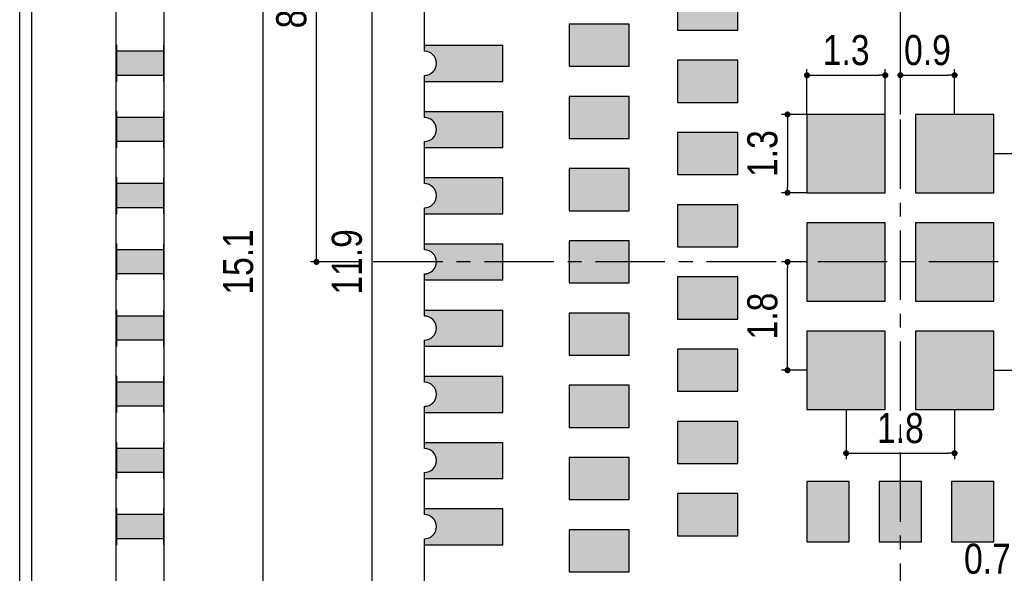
# Model space of a CAD drawing. Header units: millimetres. Extents: x 15541.4 to 15591.8, y 1983.2 to 2017.1.
# Tile 3 of 5: x 15563.9 to 15580.2, y 1998.1 to 2007.3. Entities that reach past the tile are written whole.
import ezdxf

# ---------------------------------------------------------------- set-up
doc = ezdxf.new("R2010")
doc.units = ezdxf.units.MM
doc.header["$LTSCALE"] = 30.734
doc.header["$PDMODE"] = 3
doc.header["$PDSIZE"] = 8
doc.linetypes.add('CENTER', pattern=[0.6, 0.375, -0.075, 0.075, -0.075])
doc.layers.get('0').update_dxf_attribs({"linetype": 'CONTINUOUS'})
doc.layers.get('Defpoints').update_dxf_attribs({"linetype": 'CONTINUOUS'})
for name, color, linetype in [('01 实线', 7, 'CONTINUOUS'), ('02___PRT_ALL_AXES', 7, 'CONTINUOUS'), ('03 标注', 3, 'CONTINUOUS'), ('05 中心线', 50, 'CENTER')]:
    doc.layers.add(name, color=color, linetype=linetype)
doc.styles.add('ST1', font='arial.ttf', dxfattribs={"width": 0.8})
doc.dimstyles.new('ST-2_H2.5', dxfattribs={"dimscale": 0.2, "dimtxt": 2.5, "dimasz": 0.5, "dimexe": 0.5, "dimexo": 0, "dimgap": 0.8, "dimtad": 1, "dimdec": 3, "dimzin": 9, "dimdsep": 46, "dimtxsty": 'ST1', "dimblk": 'DOT', "dimcen": 0.1, "dimclrd": 256, "dimclre": 256, "dimclrt": 256, "dimadec": 0, "dimazin": 0, "dimtp": 0.1, "dimtm": 0.1, "dimtfac": 1, "dimtdec": 3, "dimtmove": 0, "dimatfit": 3, "dimfxl": 0, "dimtolj": 1, "dimlwd": -1, "dimlwe": -1, "dimarcsym": 0})

# ---------------------------------------------------------------- blocks, each defined once
blk = doc.blocks.new('_Dot')
at = {"color": 0, "linetype": 'ByBlock', "lineweight": -2}
blk.add_line((-0.5, 0), (-1, 0), dxfattribs=at)
at = {"color": 0, "linetype": 'ByBlock', "const_width": 0.5}
blk.add_lwpolyline([(-0.25, 0, 1), (0.25, 0, 1)], format="xyb", close=True, dxfattribs=at)
blk = doc.blocks.new('*D23')
at = {"layer": '01 实线'}
for p, q in [((15572.681, 2010.776), (15567.806, 2010.776)), ((15567.906, 1995.777), (15567.906, 2010.676)), ((15572.682, 1995.677), (15567.806, 1995.677))]:
    blk.add_line(p, q, dxfattribs=at)
at = {"layer": 'Defpoints', "color": 0}
for p in [(15567.906, 2010.776), (15572.681, 2010.776), (15572.682, 1995.677)]:
    blk.add_point(p, dxfattribs=at)
at = {"layer": '01 实线', "xscale": 0.1, "yscale": 0.1, "zscale": 0.1}
for p, rotation in [((15567.906, 2010.776), 90), ((15567.906, 1995.677), 270)]:
    blk.add_blockref('_Dot', p, dxfattribs=dict(at, rotation=rotation))
at = {"layer": '01 实线', "insert": (15567.491, 2003.226), "char_height": 0.5, "attachment_point": 5, "rotation": 90, "style": 'ST1'}
blk.add_mtext('\\A1;15.1', dxfattribs=at)
blk = doc.blocks.new('*D24')
at = {"layer": '01 实线'}
for p, q in [((15575.731, 2009.176), (15569.611, 2009.176)), ((15569.711, 1997.376), (15569.711, 2009.076)), ((15575.731, 1997.276), (15569.611, 1997.276))]:
    blk.add_line(p, q, dxfattribs=at)
at = {"layer": 'Defpoints', "color": 0}
for p in [(15569.711, 2009.176), (15575.731, 2009.176), (15575.731, 1997.276)]:
    blk.add_point(p, dxfattribs=at)
at = {"layer": '01 实线', "xscale": 0.1, "yscale": 0.1, "zscale": 0.1}
for p, rotation in [((15569.711, 2009.176), 90), ((15569.711, 1997.276), 270)]:
    blk.add_blockref('_Dot', p, dxfattribs=dict(at, rotation=rotation))
at = {"layer": '01 实线', "insert": (15569.296, 2003.226), "char_height": 0.5, "attachment_point": 5, "rotation": 90, "style": 'ST1'}
blk.add_mtext('\\A1;11.9', dxfattribs=at)
blk = doc.blocks.new('*D26')
at = {"layer": '02___PRT_ALL_AXES'}
for p, q in [((15577.581, 2000.776), (15577.581, 1999.947)), ((15579.381, 2000.776), (15579.381, 1999.947)), ((15577.681, 2000.047), (15579.281, 2000.047))]:
    blk.add_line(p, q, dxfattribs=at)
at = {"layer": 'Defpoints', "color": 0, "linetype": 'Continuous'}
for p in [(15577.581, 2000.776), (15579.381, 2000.776), (15579.381, 2000.047)]:
    blk.add_point(p, dxfattribs=at)
at = {"layer": '02___PRT_ALL_AXES', "linetype": 'Continuous', "xscale": 0.1, "yscale": 0.1, "zscale": 0.1, "rotation": 180}
blk.add_blockref('_Dot', (15577.581, 2000.047), dxfattribs=at)
at = {"layer": '02___PRT_ALL_AXES', "linetype": 'Continuous', "xscale": 0.1, "yscale": 0.1, "zscale": 0.1}
blk.add_blockref('_Dot', (15579.381, 2000.047), dxfattribs=at)
at = {"layer": '02___PRT_ALL_AXES', "linetype": 'Continuous', "insert": (15578.481, 2000.462), "char_height": 0.5, "attachment_point": 5, "style": 'ST1'}
blk.add_mtext('\\A1;1.8', dxfattribs=at)
blk = doc.blocks.new('*D27')
at = {"layer": '02___PRT_ALL_AXES'}
for p, q in [((15580.031, 2005.026), (15581.155, 2005.026)), ((15581.055, 2001.526), (15581.055, 2004.926)), ((15580.031, 2001.426), (15581.155, 2001.426))]:
    blk.add_line(p, q, dxfattribs=at)
at = {"layer": 'Defpoints', "color": 0, "linetype": 'Continuous'}
for p in [(15580.031, 2005.026), (15581.055, 2005.026), (15580.031, 2001.426)]:
    blk.add_point(p, dxfattribs=at)
at = {"layer": '02___PRT_ALL_AXES', "linetype": 'Continuous', "xscale": 0.1, "yscale": 0.1, "zscale": 0.1}
for p, rotation in [((15581.055, 2005.026), 90), ((15581.055, 2001.426), 270)]:
    blk.add_blockref('_Dot', p, dxfattribs=dict(at, rotation=rotation))
at = {"layer": '02___PRT_ALL_AXES', "linetype": 'Continuous', "insert": (15580.64, 2003.226), "char_height": 0.5, "attachment_point": 5, "rotation": 90, "style": 'ST1'}
blk.add_mtext('\\A1;3.6', dxfattribs=at)
blk = doc.blocks.new('*D28')
at = {"layer": '02___PRT_ALL_AXES'}
for p, q in [((15576.931, 2003.226), (15576.508, 2003.226)), ((15576.608, 2001.526), (15576.608, 2003.126)), ((15576.931, 2001.426), (15576.508, 2001.426))]:
    blk.add_line(p, q, dxfattribs=at)
at = {"layer": 'Defpoints', "color": 0, "linetype": 'Continuous'}
for p in [(15576.608, 2003.226), (15576.931, 2003.226), (15576.931, 2001.426)]:
    blk.add_point(p, dxfattribs=at)
at = {"layer": '02___PRT_ALL_AXES', "linetype": 'Continuous', "xscale": 0.1, "yscale": 0.1, "zscale": 0.1}
for p, rotation in [((15576.608, 2003.226), 90), ((15576.608, 2001.426), 270)]:
    blk.add_blockref('_Dot', p, dxfattribs=dict(at, rotation=rotation))
at = {"layer": '02___PRT_ALL_AXES', "linetype": 'Continuous', "insert": (15576.193, 2002.326), "char_height": 0.5, "attachment_point": 5, "rotation": 90, "style": 'ST1'}
blk.add_mtext('\\A1;1.8', dxfattribs=at)
blk = doc.blocks.new('*D29')
at = {"layer": '02___PRT_ALL_AXES'}
for p, q in [((15578.481, 2005.676), (15578.481, 2006.428)), ((15579.381, 2005.676), (15579.381, 2006.428)), ((15578.581, 2006.328), (15579.281, 2006.328))]:
    blk.add_line(p, q, dxfattribs=at)
at = {"layer": 'Defpoints', "color": 0, "linetype": 'Continuous'}
for p in [(15579.381, 2006.328), (15578.481, 2005.676), (15579.381, 2005.676)]:
    blk.add_point(p, dxfattribs=at)
at = {"layer": '02___PRT_ALL_AXES', "linetype": 'Continuous', "xscale": 0.1, "yscale": 0.1, "zscale": 0.1, "rotation": 180}
blk.add_blockref('_Dot', (15578.481, 2006.328), dxfattribs=at)
at = {"layer": '02___PRT_ALL_AXES', "linetype": 'Continuous', "xscale": 0.1, "yscale": 0.1, "zscale": 0.1}
blk.add_blockref('_Dot', (15579.381, 2006.328), dxfattribs=at)
at = {"layer": '02___PRT_ALL_AXES', "linetype": 'Continuous', "insert": (15578.931, 2006.743), "char_height": 0.5, "attachment_point": 5, "style": 'ST1'}
blk.add_mtext('\\A1;0.9', dxfattribs=at)
blk = doc.blocks.new('*D30')
at = {"layer": '02___PRT_ALL_AXES'}
for p, q in [((15576.931, 2005.676), (15576.931, 2006.428)), ((15578.231, 2005.676), (15578.231, 2006.428)), ((15577.031, 2006.328), (15578.131, 2006.328))]:
    blk.add_line(p, q, dxfattribs=at)
at = {"layer": 'Defpoints', "color": 0, "linetype": 'Continuous'}
for p in [(15578.231, 2006.328), (15576.931, 2005.676), (15578.231, 2005.676)]:
    blk.add_point(p, dxfattribs=at)
at = {"layer": '02___PRT_ALL_AXES', "linetype": 'Continuous', "xscale": 0.1, "yscale": 0.1, "zscale": 0.1, "rotation": 180}
blk.add_blockref('_Dot', (15576.931, 2006.328), dxfattribs=at)
at = {"layer": '02___PRT_ALL_AXES', "linetype": 'Continuous', "xscale": 0.1, "yscale": 0.1, "zscale": 0.1}
blk.add_blockref('_Dot', (15578.231, 2006.328), dxfattribs=at)
at = {"layer": '02___PRT_ALL_AXES', "linetype": 'Continuous', "insert": (15577.581, 2006.743), "char_height": 0.5, "attachment_point": 5, "style": 'ST1'}
blk.add_mtext('\\A1;1.3', dxfattribs=at)
blk = doc.blocks.new('*D31')
at = {"layer": '02___PRT_ALL_AXES'}
for p, q in [((15576.931, 2005.676), (15576.508, 2005.676)), ((15576.608, 2005.576), (15576.608, 2004.476)), ((15576.931, 2004.376), (15576.508, 2004.376))]:
    blk.add_line(p, q, dxfattribs=at)
at = {"layer": 'Defpoints', "color": 0, "linetype": 'Continuous'}
for p in [(15576.931, 2005.676), (15576.608, 2004.376), (15576.931, 2004.376)]:
    blk.add_point(p, dxfattribs=at)
at = {"layer": '02___PRT_ALL_AXES', "linetype": 'Continuous', "xscale": 0.1, "yscale": 0.1, "zscale": 0.1}
for p, rotation in [((15576.608, 2005.676), 90), ((15576.608, 2004.376), 270)]:
    blk.add_blockref('_Dot', p, dxfattribs=dict(at, rotation=rotation))
at = {"layer": '02___PRT_ALL_AXES', "linetype": 'Continuous', "insert": (15576.193, 2005.026), "char_height": 0.5, "attachment_point": 5, "rotation": 90, "style": 'ST1'}
blk.add_mtext('\\A1;1.3', dxfattribs=at)
blk = doc.blocks.new('*D34')
at = {"layer": '02___PRT_ALL_AXES'}
for p, q in [((15580.531, 1997.776), (15580.531, 1997.976)), ((15581.231, 1997.776), (15581.231, 1997.976)), ((15580.531, 1997.876), (15579.42, 1997.876)), ((15581.131, 1997.876), (15580.631, 1997.876))]:
    blk.add_line(p, q, dxfattribs=at)
at = {"layer": 'Defpoints', "color": 0, "linetype": 'Continuous'}
for p in [(15580.531, 1997.876), (15580.531, 1997.776), (15581.231, 1997.776)]:
    blk.add_point(p, dxfattribs=at)
at = {"layer": '02___PRT_ALL_AXES', "linetype": 'Continuous', "xscale": 0.1, "yscale": 0.1, "zscale": 0.1, "rotation": 180}
blk.add_blockref('_Dot', (15580.531, 1997.876), dxfattribs=at)
at = {"layer": '02___PRT_ALL_AXES', "linetype": 'Continuous', "xscale": 0.1, "yscale": 0.1, "zscale": 0.1}
blk.add_blockref('_Dot', (15581.231, 1997.876), dxfattribs=at)
at = {"layer": '02___PRT_ALL_AXES', "linetype": 'Continuous', "insert": (15579.926, 1998.291), "char_height": 0.5, "attachment_point": 5, "style": 'ST1'}
blk.add_mtext('\\A1;0.7', dxfattribs=at)
blk = doc.blocks.new('*D46')
at = {"layer": '01 实线'}
for p, q in [((15570.581, 2012.076), (15568.689, 2012.076)), ((15568.789, 2003.326), (15568.789, 2011.976)), ((15569.481, 2003.226), (15568.689, 2003.226))]:
    blk.add_line(p, q, dxfattribs=at)
at = {"layer": 'Defpoints', "color": 0}
for p in [(15568.789, 2012.076), (15570.581, 2012.076), (15569.481, 2003.226)]:
    blk.add_point(p, dxfattribs=at)
at = {"layer": '01 实线', "xscale": 0.1, "yscale": 0.1, "zscale": 0.1}
for p, rotation in [((15568.789, 2012.076), 90), ((15568.789, 2003.226), 270)]:
    blk.add_blockref('_Dot', p, dxfattribs=dict(at, rotation=rotation))
at = {"layer": '01 实线', "insert": (15568.374, 2007.651), "char_height": 0.5, "attachment_point": 5, "rotation": 90, "style": 'ST1'}
blk.add_mtext('\\A1;8.85', dxfattribs=at)

msp = doc.modelspace()

# ---------------------------------------------------------------- hatches: boundary and pattern name
at = {"layer": '02___PRT_ALL_AXES', "linetype": 'Continuous'}
h = msp.add_hatch(color=7, dxfattribs=at)
h.dxf.hatch_style = 1
h.paths.add_polyline_path([(15575.7811, 2007.7763), (15574.7811, 2007.7763), (15574.7811, 2007.0763), (15575.7811, 2007.0763)])
h = msp.add_hatch(color=7, dxfattribs=at)
h.dxf.hatch_style = 1
h.paths.add_polyline_path([(15573.9811, 2007.1763), (15572.9811, 2007.1763), (15572.9811, 2006.4763), (15573.9811, 2006.4763)])
h = msp.add_hatch(color=7, dxfattribs=at)
h.dxf.hatch_style = 1
h.paths.add_polyline_path([(15571.8811, 2006.8263), (15570.5811, 2006.8263), (15570.5811, 2006.7263, -1), (15570.5811, 2006.3263), (15570.5811, 2006.2263), (15571.8811, 2006.2263)])
h = msp.add_hatch(color=7, dxfattribs=at)
h.dxf.hatch_style = 1
h.paths.add_polyline_path([(15575.7811, 2006.5763), (15574.7811, 2006.5763), (15574.7811, 2005.8763), (15575.7811, 2005.8763)])
h = msp.add_hatch(color=7, dxfattribs=at)
h.dxf.hatch_style = 1
h.paths.add_polyline_path([(15573.9811, 2005.9763), (15572.9811, 2005.9763), (15572.9811, 2005.2763), (15573.9811, 2005.2763)])
h = msp.add_hatch(color=7, dxfattribs=at)
h.dxf.hatch_style = 1
h.paths.add_polyline_path([(15571.8811, 2005.7263), (15570.5811, 2005.7263), (15570.5811, 2005.6263, -1), (15570.5811, 2005.2263), (15570.5811, 2005.1263), (15571.8811, 2005.1263)])
h = msp.add_hatch(color=7, dxfattribs=at)
h.dxf.hatch_style = 1
h.paths.add_polyline_path([(15578.2311, 2005.6763), (15576.9311, 2005.6763), (15576.9311, 2004.3763), (15578.2311, 2004.3763)])
h = msp.add_hatch(color=7, dxfattribs=at)
h.dxf.hatch_style = 1
h.paths.add_polyline_path([(15580.0311, 2005.6763), (15578.7311, 2005.6763), (15578.7311, 2004.3763), (15580.0311, 2004.3763)])
h = msp.add_hatch(color=7, dxfattribs=at)
h.dxf.hatch_style = 1
h.paths.add_polyline_path([(15575.7811, 2005.3763), (15574.7811, 2005.3763), (15574.7811, 2004.6763), (15575.7811, 2004.6763)])
h = msp.add_hatch(color=7, dxfattribs=at)
h.dxf.hatch_style = 1
h.paths.add_polyline_path([(15571.8811, 2004.6263), (15570.5811, 2004.6263), (15570.5811, 2004.5263, -1), (15570.5811, 2004.1263), (15570.5811, 2004.0263), (15571.8811, 2004.0263)])
h = msp.add_hatch(color=7, dxfattribs=at)
h.dxf.hatch_style = 1
h.paths.add_polyline_path([(15573.9811, 2004.7763), (15572.9811, 2004.7763), (15572.9811, 2004.0763), (15573.9811, 2004.0763)])
h = msp.add_hatch(color=7, dxfattribs=at)
h.dxf.hatch_style = 1
h.paths.add_polyline_path([(15575.7811, 2004.1763), (15574.7811, 2004.1763), (15574.7811, 2003.4763), (15575.7811, 2003.4763)])
h = msp.add_hatch(color=7, dxfattribs=at)
h.dxf.hatch_style = 1
h.paths.add_polyline_path([(15578.2311, 2003.8763), (15576.9311, 2003.8763), (15576.9311, 2002.5763), (15578.2311, 2002.5763)])
h = msp.add_hatch(color=7, dxfattribs=at)
h.dxf.hatch_style = 1
h.paths.add_polyline_path([(15580.0311, 2003.8763), (15578.7311, 2003.8763), (15578.7311, 2002.5763), (15580.0311, 2002.5763)])
h = msp.add_hatch(color=7, dxfattribs=at)
h.dxf.hatch_style = 1
h.paths.add_polyline_path([(15571.8811, 2003.5263), (15570.5811, 2003.5263), (15570.5811, 2003.4263, -1), (15570.5811, 2003.0263), (15570.5811, 2002.9263), (15571.8811, 2002.9263)])
h = msp.add_hatch(color=7, dxfattribs=at)
h.dxf.hatch_style = 1
h.paths.add_polyline_path([(15573.9811, 2003.5763), (15572.9811, 2003.5763), (15572.9811, 2002.8763), (15573.9811, 2002.8763)])
h = msp.add_hatch(color=7, dxfattribs=at)
h.dxf.hatch_style = 1
h.paths.add_polyline_path([(15575.7811, 2002.9763), (15574.7811, 2002.9763), (15574.7811, 2002.2763), (15575.7811, 2002.2763)])
h = msp.add_hatch(color=7, dxfattribs=at)
h.dxf.hatch_style = 1
h.paths.add_polyline_path([(15571.8811, 2002.4263), (15570.5811, 2002.4263), (15570.5811, 2002.3263, -1), (15570.5811, 2001.9263), (15570.5811, 2001.8263), (15571.8811, 2001.8263)])
h = msp.add_hatch(color=7, dxfattribs=at)
h.dxf.hatch_style = 1
h.paths.add_polyline_path([(15573.9811, 2002.3763), (15572.9811, 2002.3763), (15572.9811, 2001.6763), (15573.9811, 2001.6763)])
h = msp.add_hatch(color=7, dxfattribs=at)
h.dxf.hatch_style = 1
h.paths.add_polyline_path([(15578.2311, 2002.0763), (15576.9311, 2002.0763), (15576.9311, 2000.7763), (15578.2311, 2000.7763)])
h = msp.add_hatch(color=7, dxfattribs=at)
h.dxf.hatch_style = 1
h.paths.add_polyline_path([(15580.0311, 2002.0763), (15578.7311, 2002.0763), (15578.7311, 2000.7763), (15580.0311, 2000.7763)])
h = msp.add_hatch(color=7, dxfattribs=at)
h.dxf.hatch_style = 1
h.paths.add_polyline_path([(15575.7811, 2001.7763), (15574.7811, 2001.7763), (15574.7811, 2001.0763), (15575.7811, 2001.0763)])
h = msp.add_hatch(color=7, dxfattribs=at)
h.dxf.hatch_style = 1
h.paths.add_polyline_path([(15571.8811, 2001.3263), (15570.5811, 2001.3263), (15570.5811, 2001.2263, -1), (15570.5811, 2000.8263), (15570.5811, 2000.7263), (15571.8811, 2000.7263)])
h = msp.add_hatch(color=7, dxfattribs=at)
h.dxf.hatch_style = 1
h.paths.add_polyline_path([(15573.9811, 2001.1763), (15572.9811, 2001.1763), (15572.9811, 2000.4763), (15573.9811, 2000.4763)])
h = msp.add_hatch(color=7, dxfattribs=at)
h.dxf.hatch_style = 1
h.paths.add_polyline_path([(15575.7811, 2000.5763), (15574.7811, 2000.5763), (15574.7811, 1999.8763), (15575.7811, 1999.8763)])
h = msp.add_hatch(color=7, dxfattribs=at)
h.dxf.hatch_style = 1
h.paths.add_polyline_path([(15571.8811, 2000.2263), (15570.5811, 2000.2263), (15570.5811, 2000.1263, -1), (15570.5811, 1999.7263), (15570.5811, 1999.6263), (15571.8811, 1999.6263)])
h = msp.add_hatch(color=7, dxfattribs=at)
h.dxf.hatch_style = 1
h.paths.add_polyline_path([(15573.9811, 1999.9763), (15572.9811, 1999.9763), (15572.9811, 1999.2763), (15573.9811, 1999.2763)])
h = msp.add_hatch(color=7, dxfattribs=at)
h.dxf.hatch_style = 1
h.paths.add_polyline_path([(15577.6311, 1999.5763), (15576.9311, 1999.5763), (15576.9311, 1998.5763), (15577.6311, 1998.5763)])
h = msp.add_hatch(color=7, dxfattribs=at)
h.dxf.hatch_style = 1
h.paths.add_polyline_path([(15578.8311, 1999.5763), (15578.1311, 1999.5763), (15578.1311, 1998.5763), (15578.8311, 1998.5763)])
h = msp.add_hatch(color=7, dxfattribs=at)
h.dxf.hatch_style = 1
h.paths.add_polyline_path([(15580.0311, 1999.5763), (15579.3311, 1999.5763), (15579.3311, 1998.5763), (15580.0311, 1998.5763)])
h = msp.add_hatch(color=7, dxfattribs=at)
h.dxf.hatch_style = 1
h.paths.add_polyline_path([(15575.7811, 1999.3763), (15574.7811, 1999.3763), (15574.7811, 1998.6763), (15575.7811, 1998.6763)])
h = msp.add_hatch(color=7, dxfattribs=at)
h.dxf.hatch_style = 1
h.paths.add_polyline_path([(15571.8811, 1999.1263), (15570.5811, 1999.1263), (15570.5811, 1999.0263, -1), (15570.5811, 1998.6263), (15570.5811, 1998.5263), (15571.8811, 1998.5263)])
h = msp.add_hatch(color=7, dxfattribs=at)
h.dxf.hatch_style = 1
h.paths.add_polyline_path([(15573.9811, 1998.7763), (15572.9811, 1998.7763), (15572.9811, 1998.0763), (15573.9811, 1998.0763)])
at = {"layer": '03 标注', "ltscale": 0.05}
h = msp.add_hatch(color=0, dxfattribs=at)
h.dxf.hatch_style = 1
h.paths.add_polyline_path([(15566.2532, 2006.7263), (15565.4732, 2006.7263), (15565.4732, 2006.3263), (15566.2532, 2006.3263)])
h = msp.add_hatch(color=0, dxfattribs=at)
h.dxf.hatch_style = 1
h.paths.add_polyline_path([(15566.2532, 2005.6263), (15565.4732, 2005.6263), (15565.4732, 2005.2263), (15566.2532, 2005.2263)])
h = msp.add_hatch(color=0, dxfattribs=at)
h.dxf.hatch_style = 1
h.paths.add_polyline_path([(15566.2532, 2004.5263), (15565.4732, 2004.5263), (15565.4732, 2004.1263), (15566.2532, 2004.1263)])
h = msp.add_hatch(color=0, dxfattribs=at)
h.dxf.hatch_style = 1
h.paths.add_polyline_path([(15566.2532, 2003.4263), (15565.4732, 2003.4263), (15565.4732, 2003.0263), (15566.2532, 2003.0263)])
h = msp.add_hatch(color=0, dxfattribs=at)
h.dxf.hatch_style = 1
h.paths.add_polyline_path([(15566.2532, 2002.3263), (15565.4732, 2002.3263), (15565.4732, 2001.9263), (15566.2532, 2001.9263)])
h = msp.add_hatch(color=0, dxfattribs=at)
h.dxf.hatch_style = 1
h.paths.add_polyline_path([(15566.2532, 2001.2263), (15565.4732, 2001.2263), (15565.4732, 2000.8263), (15566.2532, 2000.8263)])
h = msp.add_hatch(color=0, dxfattribs=at)
h.dxf.hatch_style = 1
h.paths.add_polyline_path([(15566.2532, 2000.1263), (15565.4732, 2000.1263), (15565.4732, 1999.7263), (15566.2532, 1999.7263)])
h = msp.add_hatch(color=0, dxfattribs=at)
h.dxf.hatch_style = 1
h.paths.add_polyline_path([(15566.2532, 1999.0263), (15565.4732, 1999.0263), (15565.4732, 1998.6263), (15566.2532, 1998.6263)])

# ---------------------------------------------------------------- linework, layer by layer
at = {"layer": '02___PRT_ALL_AXES', "color": 7, "linetype": 'Continuous'}
for p, q in [((15565.4632, 1994.3763), (15565.4632, 2012.0763)), ((15566.2632, 1994.3763), (15566.2632, 2012.0763)), ((15563.8632, 1995.2763), (15563.8632, 2011.1763)), ((15564.0632, 1995.2763), (15564.0632, 2011.1763)), ((15574.7811, 2007.7763), (15574.7811, 2007.0763)), ((15575.7811, 2007.0763), (15575.7811, 2007.7763)), ((15570.5811, 2006.7263), (15570.5811, 2007.4263)), ((15572.9811, 2007.1763), (15572.9811, 2006.4763)), ((15573.9811, 2007.1763), (15572.9811, 2007.1763)), ((15573.9811, 2006.4763), (15573.9811, 2007.1763)), ((15574.7811, 2007.0763), (15575.7811, 2007.0763)), ((15565.4732, 2006.8263), (15565.4632, 2006.8263)), ((15565.4732, 2006.2263), (15565.4732, 2006.8263)), ((15566.2532, 2006.2263), (15566.2532, 2006.8263)), ((15566.2632, 2006.8263), (15566.2532, 2006.8263)), ((15570.5811, 2006.8263), (15571.8811, 2006.8263)), ((15571.8811, 2006.2263), (15571.8811, 2006.8263)), ((15566.2532, 2006.7263), (15565.4732, 2006.7263)), ((15572.9811, 2006.4763), (15573.9811, 2006.4763)), ((15574.7811, 2006.5763), (15574.7811, 2005.8763)), ((15575.7811, 2006.5763), (15574.7811, 2006.5763)), ((15575.7811, 2005.8763), (15575.7811, 2006.5763)), ((15566.2532, 2006.3263), (15565.4732, 2006.3263)), ((15570.5811, 2005.6263), (15570.5811, 2006.3263)), ((15565.4732, 2006.2263), (15565.4632, 2006.2263)), ((15566.2632, 2006.2263), (15566.2532, 2006.2263)), ((15570.5811, 2006.2263), (15571.8811, 2006.2263)), ((15572.9811, 2005.9763), (15572.9811, 2005.2763)), ((15573.9811, 2005.9763), (15572.9811, 2005.9763)), ((15573.9811, 2005.2763), (15573.9811, 2005.9763)), ((15574.7811, 2005.8763), (15575.7811, 2005.8763)), ((15565.4732, 2005.7263), (15565.4632, 2005.7263)), ((15565.4732, 2005.1263), (15565.4732, 2005.7263)), ((15566.2532, 2005.6263), (15565.4732, 2005.6263)), ((15566.2532, 2005.1263), (15566.2532, 2005.7263)), ((15566.2632, 2005.7263), (15566.2532, 2005.7263)), ((15570.5811, 2005.7263), (15571.8811, 2005.7263)), ((15571.8811, 2005.1263), (15571.8811, 2005.7263)), ((15576.9311, 2005.6763), (15576.9311, 2004.3763)), ((15578.2311, 2005.6763), (15576.9311, 2005.6763)), ((15578.2311, 2004.3763), (15578.2311, 2005.6763)), ((15578.7311, 2005.6763), (15578.7311, 2004.3763)), ((15580.0311, 2005.6763), (15578.7311, 2005.6763)), ((15580.0311, 2004.3763), (15580.0311, 2005.6763)), ((15572.9811, 2005.2763), (15573.9811, 2005.2763)), ((15574.7811, 2005.3763), (15574.7811, 2004.6763)), ((15575.7811, 2005.3763), (15574.7811, 2005.3763)), ((15575.7811, 2004.6763), (15575.7811, 2005.3763)), ((15565.4732, 2005.1263), (15565.4632, 2005.1263)), ((15566.2532, 2005.2263), (15565.4732, 2005.2263)), ((15566.2632, 2005.1263), (15566.2532, 2005.1263)), ((15570.5811, 2004.5263), (15570.5811, 2005.2263)), ((15570.5811, 2005.1263), (15571.8811, 2005.1263)), ((15565.4732, 2004.6263), (15565.4632, 2004.6263)), ((15565.4732, 2004.0263), (15565.4732, 2004.6263)), ((15566.2532, 2004.0263), (15566.2532, 2004.6263)), ((15566.2632, 2004.6263), (15566.2532, 2004.6263)), ((15570.5811, 2004.6263), (15571.8811, 2004.6263)), ((15571.8811, 2004.0263), (15571.8811, 2004.6263)), ((15572.9811, 2004.7763), (15572.9811, 2004.0763)), ((15573.9811, 2004.7763), (15572.9811, 2004.7763)), ((15573.9811, 2004.0763), (15573.9811, 2004.7763)), ((15574.7811, 2004.6763), (15575.7811, 2004.6763)), ((15566.2532, 2004.5263), (15565.4732, 2004.5263)), ((15576.9311, 2004.3763), (15578.2311, 2004.3763)), ((15578.7311, 2004.3763), (15580.0311, 2004.3763)), ((15566.2532, 2004.1263), (15565.4732, 2004.1263)), ((15570.5811, 2003.4263), (15570.5811, 2004.1263)), ((15574.7811, 2004.1763), (15574.7811, 2003.4763)), ((15575.7811, 2004.1763), (15574.7811, 2004.1763)), ((15575.7811, 2003.4763), (15575.7811, 2004.1763)), ((15565.4732, 2004.0263), (15565.4632, 2004.0263)), ((15566.2632, 2004.0263), (15566.2532, 2004.0263)), ((15570.5811, 2004.0263), (15571.8811, 2004.0263)), ((15572.9811, 2004.0763), (15573.9811, 2004.0763)), ((15576.9311, 2003.8763), (15576.9311, 2002.5763)), ((15578.2311, 2003.8763), (15576.9311, 2003.8763)), ((15578.2311, 2002.5763), (15578.2311, 2003.8763)), ((15578.7311, 2003.8763), (15578.7311, 2002.5763)), ((15580.0311, 2003.8763), (15578.7311, 2003.8763)), ((15580.0311, 2002.5763), (15580.0311, 2003.8763)), ((15565.4732, 2003.5263), (15565.4632, 2003.5263)), ((15565.4732, 2002.9263), (15565.4732, 2003.5263)), ((15566.2632, 2003.5263), (15566.2532, 2003.5263)), ((15566.2532, 2002.9263), (15566.2532, 2003.5263)), ((15570.5811, 2003.5263), (15571.8811, 2003.5263)), ((15571.8811, 2002.9263), (15571.8811, 2003.5263)), ((15572.9811, 2003.5763), (15572.9811, 2002.8763)), ((15573.9811, 2003.5763), (15572.9811, 2003.5763)), ((15573.9811, 2002.8763), (15573.9811, 2003.5763)), ((15574.7811, 2003.4763), (15575.7811, 2003.4763)), ((15566.2532, 2003.4263), (15565.4732, 2003.4263)), ((15566.2532, 2003.0263), (15565.4732, 2003.0263)), ((15570.5811, 2002.3263), (15570.5811, 2003.0263)), ((15565.4732, 2002.9263), (15565.4632, 2002.9263)), ((15566.2632, 2002.9263), (15566.2532, 2002.9263)), ((15570.5811, 2002.9263), (15571.8811, 2002.9263)), ((15572.9811, 2002.8763), (15573.9811, 2002.8763)), ((15574.7811, 2002.9763), (15574.7811, 2002.2763)), ((15575.7811, 2002.9763), (15574.7811, 2002.9763)), ((15575.7811, 2002.2763), (15575.7811, 2002.9763)), ((15576.9311, 2002.5763), (15578.2311, 2002.5763)), ((15578.7311, 2002.5763), (15580.0311, 2002.5763)), ((15565.4732, 2002.4263), (15565.4632, 2002.4263)), ((15565.4732, 2001.8263), (15565.4732, 2002.4263)), ((15566.2632, 2002.4263), (15566.2532, 2002.4263)), ((15566.2532, 2001.8263), (15566.2532, 2002.4263)), ((15570.5811, 2002.4263), (15571.8811, 2002.4263)), ((15571.8811, 2001.8263), (15571.8811, 2002.4263)), ((15572.9811, 2002.3763), (15572.9811, 2001.6763)), ((15573.9811, 2002.3763), (15572.9811, 2002.3763)), ((15573.9811, 2001.6763), (15573.9811, 2002.3763)), ((15566.2532, 2002.3263), (15565.4732, 2002.3263)), ((15574.7811, 2002.2763), (15575.7811, 2002.2763)), ((15576.9311, 2002.0763), (15576.9311, 2000.7763)), ((15578.2311, 2002.0763), (15576.9311, 2002.0763)), ((15578.2311, 2000.7763), (15578.2311, 2002.0763)), ((15580.0311, 2002.0763), (15578.7311, 2002.0763)), ((15578.7311, 2002.0763), (15578.7311, 2000.7763)), ((15580.0311, 2000.7763), (15580.0311, 2002.0763)), ((15566.2532, 2001.9263), (15565.4732, 2001.9263)), ((15570.5811, 2001.2263), (15570.5811, 2001.9263)), ((15565.4732, 2001.8263), (15565.4632, 2001.8263)), ((15566.2632, 2001.8263), (15566.2532, 2001.8263)), ((15570.5811, 2001.8263), (15571.8811, 2001.8263)), ((15572.9811, 2001.6763), (15573.9811, 2001.6763)), ((15574.7811, 2001.7763), (15574.7811, 2001.0763)), ((15575.7811, 2001.7763), (15574.7811, 2001.7763)), ((15575.7811, 2001.0763), (15575.7811, 2001.7763)), ((15565.4732, 2001.3263), (15565.4632, 2001.3263)), ((15565.4732, 2000.7263), (15565.4732, 2001.3263)), ((15566.2532, 2001.2263), (15565.4732, 2001.2263)), ((15566.2632, 2001.3263), (15566.2532, 2001.3263)), ((15566.2532, 2000.7263), (15566.2532, 2001.3263)), ((15570.5811, 2001.3263), (15571.8811, 2001.3263)), ((15571.8811, 2000.7263), (15571.8811, 2001.3263)), ((15572.9811, 2001.1763), (15572.9811, 2000.4763)), ((15573.9811, 2001.1763), (15572.9811, 2001.1763)), ((15573.9811, 2000.4763), (15573.9811, 2001.1763)), ((15574.7811, 2001.0763), (15575.7811, 2001.0763)), ((15565.4732, 2000.7263), (15565.4632, 2000.7263)), ((15566.2532, 2000.8263), (15565.4732, 2000.8263)), ((15566.2632, 2000.7263), (15566.2532, 2000.7263)), ((15570.5811, 2000.1263), (15570.5811, 2000.8263)), ((15570.5811, 2000.7263), (15571.8811, 2000.7263)), ((15576.9311, 2000.7763), (15578.2311, 2000.7763)), ((15578.7311, 2000.7763), (15580.0311, 2000.7763)), ((15574.7811, 2000.5763), (15574.7811, 1999.8763)), ((15575.7811, 2000.5763), (15574.7811, 2000.5763)), ((15575.7811, 1999.8763), (15575.7811, 2000.5763)), ((15572.9811, 2000.4763), (15573.9811, 2000.4763)), ((15565.4732, 2000.2263), (15565.4632, 2000.2263)), ((15565.4732, 1999.6263), (15565.4732, 2000.2263)), ((15566.2632, 2000.2263), (15566.2532, 2000.2263)), ((15566.2532, 1999.6263), (15566.2532, 2000.2263)), ((15570.5811, 2000.2263), (15571.8811, 2000.2263)), ((15571.8811, 1999.6263), (15571.8811, 2000.2263)), ((15566.2532, 2000.1263), (15565.4732, 2000.1263)), ((15572.9811, 1999.9763), (15572.9811, 1999.2763)), ((15573.9811, 1999.9763), (15572.9811, 1999.9763)), ((15573.9811, 1999.2763), (15573.9811, 1999.9763)), ((15566.2532, 1999.7263), (15565.4732, 1999.7263)), ((15570.5811, 1999.0263), (15570.5811, 1999.7263)), ((15574.7811, 1999.8763), (15575.7811, 1999.8763)), ((15565.4732, 1999.6263), (15565.4632, 1999.6263)), ((15566.2632, 1999.6263), (15566.2532, 1999.6263)), ((15570.5811, 1999.6263), (15571.8811, 1999.6263)), ((15577.6311, 1999.5763), (15576.9311, 1999.5763)), ((15576.9311, 1999.5763), (15576.9311, 1998.5763)), ((15577.6311, 1998.5763), (15577.6311, 1999.5763)), ((15578.8311, 1999.5763), (15578.1311, 1999.5763)), ((15578.1311, 1999.5763), (15578.1311, 1998.5763)), ((15578.8311, 1998.5763), (15578.8311, 1999.5763)), ((15580.0311, 1999.5763), (15579.3311, 1999.5763)), ((15579.3311, 1999.5763), (15579.3311, 1998.5763)), ((15580.0311, 1998.5763), (15580.0311, 1999.5763)), ((15572.9811, 1999.2763), (15573.9811, 1999.2763)), ((15574.7811, 1999.3763), (15574.7811, 1998.6763)), ((15575.7811, 1999.3763), (15574.7811, 1999.3763)), ((15575.7811, 1998.6763), (15575.7811, 1999.3763)), ((15565.4732, 1999.1263), (15565.4632, 1999.1263)), ((15565.4732, 1998.5263), (15565.4732, 1999.1263)), ((15566.2632, 1999.1263), (15566.2532, 1999.1263)), ((15566.2532, 1998.5263), (15566.2532, 1999.1263)), ((15570.5811, 1999.1263), (15571.8811, 1999.1263)), ((15571.8811, 1998.5263), (15571.8811, 1999.1263)), ((15566.2532, 1999.0263), (15565.4732, 1999.0263)), ((15572.9811, 1998.7763), (15572.9811, 1998.0763)), ((15573.9811, 1998.7763), (15572.9811, 1998.7763)), ((15573.9811, 1998.0763), (15573.9811, 1998.7763)), ((15566.2532, 1998.6263), (15565.4732, 1998.6263)), ((15570.5811, 1997.9263), (15570.5811, 1998.6263)), ((15574.7811, 1998.6763), (15575.7811, 1998.6763)), ((15576.9311, 1998.5763), (15577.6311, 1998.5763)), ((15578.1311, 1998.5763), (15578.8311, 1998.5763)), ((15579.3311, 1998.5763), (15580.0311, 1998.5763)), ((15565.4732, 1998.5263), (15565.4632, 1998.5263)), ((15566.2632, 1998.5263), (15566.2532, 1998.5263)), ((15570.5811, 1998.5263), (15571.8811, 1998.5263)), ((15572.9811, 1998.0763), (15573.9811, 1998.0763))]:
    msp.add_line(p, q, dxfattribs=at)
for centre in [(15570.5811, 2006.5263), (15570.5811, 2005.4263), (15570.5811, 2004.3263), (15570.5811, 2003.2263), (15570.5811, 2002.1263), (15570.5811, 2001.0263), (15570.5811, 1999.9263), (15570.5811, 1998.8263)]:
    msp.add_arc(centre, 0.2, 270, 90, dxfattribs=at)
at = {"layer": '05 中心线', "color": 7, "ltscale": 0.1}
for p, q in [((15578.4811, 1993.3763), (15578.4811, 2013.0763)), ((15587.4811, 2003.2263), (15569.4811, 2003.2263))]:
    msp.add_line(p, q, dxfattribs=at)

# ---------------------------------------------------------------- dimensions: what is measured, and where the dimension line sits
at = {"layer": '01 实线'}
for base, p1, p2, picture, middle in [((15568.7893, 2012.0763), (15569.4811, 2003.2263), (15570.5811, 2012.0763), '*D46', (15568.374, 2007.6513)), ((15567.9057, 2010.7763), (15572.6822, 1995.6766), (15572.6811, 2010.7763), '*D23', (15567.4906, 2003.2265)), ((15569.7112, 2009.1763), (15575.7311, 1997.2763), (15575.7311, 2009.1763), '*D24', (15569.2961, 2003.2263))]:
    dim = msp.add_linear_dim(base=base, p1=p1, p2=p2, angle=90, dimstyle='ST-2_H2.5', dxfattribs=at)
    dim.commit()
    dim.dimension.update_dxf_attribs({"geometry": picture, "text_midpoint": middle})
at = {"layer": '02___PRT_ALL_AXES', "color": 7, "linetype": 'Continuous'}
for base, p1, p2, picture, middle in [((15578.2311, 2006.3284), (15576.9311, 2005.6763), (15578.2311, 2005.6763), '*D30', (15577.5811, 2006.3284)), ((15579.3811, 2006.3284), (15578.4811, 2005.6763), (15579.3811, 2005.6763), '*D29', (15578.9311, 2006.3284))]:
    dim = msp.add_linear_dim(base=base, p1=p1, p2=p2, dimstyle='ST-2_H2.5', dxfattribs=at)
    dim.commit()
    dim.dimension.update_dxf_attribs({"geometry": picture, "text_midpoint": middle, "dimtype": 160})
dim = msp.add_linear_dim(base=(15576.608, 2004.3763), p1=(15576.9311, 2005.6763), p2=(15576.9311, 2004.3763), angle=90, dimstyle='ST-2_H2.5', dxfattribs=at)
dim.commit()
dim.dimension.update_dxf_attribs({"geometry": '*D31', "text_midpoint": (15576.608, 2005.0263), "dimtype": 160})
for base, p1, p2, picture, middle in [((15581.0554, 2005.0263), (15580.0311, 2001.4263), (15580.0311, 2005.0263), '*D27', (15580.6403, 2003.2263)), ((15576.608, 2003.2263), (15576.9311, 2001.4263), (15576.9311, 2003.2263), '*D28', (15576.1929, 2002.3263))]:
    dim = msp.add_linear_dim(base=base, p1=p1, p2=p2, angle=90, dimstyle='ST-2_H2.5', dxfattribs=at)
    dim.commit()
    dim.dimension.update_dxf_attribs({"geometry": picture, "text_midpoint": middle})
for base, p1, p2, picture, middle in [((15579.3811, 2000.0473), (15577.5811, 2000.7763), (15579.3811, 2000.7763), '*D26', (15578.4811, 2000.4623)), ((15580.5311, 1997.8763), (15581.2311, 1997.7763), (15580.5311, 1997.7763), '*D34', (15579.9258, 1998.2913))]:
    dim = msp.add_linear_dim(base=base, p1=p1, p2=p2, dimstyle='ST-2_H2.5', dxfattribs=at)
    dim.commit()
    dim.dimension.update_dxf_attribs({"geometry": picture, "text_midpoint": middle})

doc.saveas('drawing.dxf')
